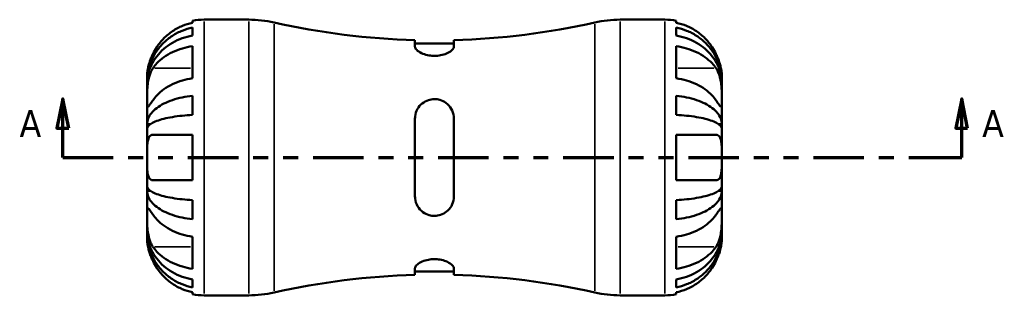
# Model space of a CAD drawing. Header units: inches. Extents: x 0.1 to 37.5, y -5 to 21.4.
# Tile 5 of 10: x 12.9 to 19.5, y 10.3 to 12.1. Entities that reach past the tile are written whole.
import ezdxf

# ---------------------------------------------------------------- set-up
doc = ezdxf.new("R2010")
doc.units = ezdxf.units.IN
doc.header["$MEASUREMENT"] = 0
doc.linetypes.add('DOUBLE_DASH_CHAIN', pattern=[1.2403, 0.6614, -0.0827, 0.1654, -0.0827, 0.1654, -0.0827])
for name, color, linetype, lineweight in [('Section Line (ANSI)', 7, 'DOUBLE_DASH_CHAIN', 70), ('Visible (ANSI)', 7, 'Continuous', 50), ('Visible Narrow (ANSI)', 7, 'Continuous', 35)]:
    doc.layers.add(name, color=color, linetype=linetype, lineweight=lineweight)
doc.styles.add('Label Text (ANSI)', font='tahoma.ttf')

# ---------------------------------------------------------------- blocks, each defined once
blk = doc.blocks.new('2dTransSection0')
at = {"layer": 'Section Line (ANSI)', "linetype": 'Continuous'}
for p, q in [((13.2071, 11.6047), (13.1678, 11.4078)), ((13.2071, 11.4078), (13.2071, 11.6047)), ((13.2465, 11.4078), (13.2071, 11.6047)), ((19.2296, 11.6047), (19.1902, 11.4078)), ((19.2296, 11.4078), (19.2296, 11.6047)), ((19.269, 11.4078), (19.2296, 11.6047)), ((13.1678, 11.4078), (13.2465, 11.4078)), ((13.2071, 11.211), (13.2071, 11.4078)), ((19.1902, 11.4078), (19.269, 11.4078)), ((19.2296, 11.211), (19.2296, 11.4078)), ((13.2071, 11.211), (13.5224, 11.211)), ((18.9144, 11.211), (19.2296, 11.211))]:
    blk.add_line(p, q, dxfattribs=at)
at = {"layer": 'Section Line (ANSI)', "linetype": 'DOUBLE_DASH_CHAIN', "ltscale": 0.511276}
blk.add_line((13.2071, 11.211), (19.2296, 11.211), dxfattribs=at)
at = {"layer": 'Section Line (ANSI)', "linetype": 'Continuous', "flags": 128}
for points in [[(13.2465, 11.4078), (13.2071, 11.6047), (13.1678, 11.4078), (13.2465, 11.4078)], [(19.269, 11.4078), (19.2296, 11.6047), (19.1902, 11.4078), (19.269, 11.4078)]]:
    blk.add_lwpolyline(points, dxfattribs=at)
at = {"layer": 'Section Line (ANSI)'}
for points in [[(13.2465, 11.4078), (13.2071, 11.6047), (13.1678, 11.4078), (13.2465, 11.4078)], [(19.269, 11.4078), (19.2296, 11.6047), (19.1902, 11.4078), (19.269, 11.4078)]]:
    blk.add_solid(points, dxfattribs=at)
at = {"layer": 'Section Line (ANSI)', "char_height": 0.18, "attachment_point": 7, "style": 'Label Text (ANSI)'}
for insert in [(12.9174, 11.3488), (19.3662, 11.3488)]:
    blk.add_mtext('A', dxfattribs=dict(at, insert=insert))

msp = doc.modelspace()

# ---------------------------------------------------------------- linework, layer by layer
at = {"layer": 'Visible (ANSI)'}
for p, q in [((14.0769, 12.1155), (14.0769, 12.1283)), ((14.0769, 12.0294), (14.0769, 12.0826)), ((14.1532, 12.136), (14.4529, 12.136)), ((16.941, 12.136), (17.2408, 12.136)), ((17.317, 12.1283), (17.317, 12.1155)), ((17.317, 12.0826), (17.317, 12.0294)), ((14.0769, 11.7428), (14.0769, 11.9584)), ((15.5665, 11.999), (15.5665, 11.9545)), ((15.8275, 11.977), (15.5665, 11.977)), ((15.8275, 11.9545), (15.8275, 11.999)), ((17.317, 11.9584), (17.317, 11.7428)), ((13.772, 11.7198), (13.772, 11.7548)), ((17.622, 11.7198), (17.622, 11.7548)), ((13.772, 11.7065), (13.772, 11.7198)), ((13.772, 11.7198), (13.7723, 11.7198)), ((13.772, 11.5955), (13.772, 11.7065)), ((17.622, 11.7198), (17.6217, 11.7198)), ((17.622, 11.7065), (17.622, 11.7198)), ((17.622, 11.5955), (17.622, 11.7065)), ((14.0769, 11.4967), (14.0769, 11.6253)), ((17.317, 11.6253), (17.317, 11.4967)), ((13.772, 11.435), (13.772, 11.5955)), ((17.622, 11.435), (17.622, 11.5955)), ((13.772, 11.4029), (13.772, 11.435)), ((13.772, 11.435), (13.794, 11.435)), ((15.5665, 11.472), (15.5665, 10.9499)), ((15.8275, 10.9499), (15.8275, 11.472)), ((17.622, 11.435), (17.5999, 11.435)), ((17.622, 11.4029), (17.622, 11.435)), ((13.772, 11.211), (13.772, 11.4029)), ((13.8115, 11.3635), (14.0769, 11.3635)), ((14.0769, 11.0585), (14.0769, 11.3635)), ((17.317, 11.3635), (17.317, 11.0585)), ((17.317, 11.3635), (17.5825, 11.3635)), ((17.622, 11.211), (17.622, 11.4029)), ((13.772, 11.0191), (13.772, 11.211)), ((17.622, 11.0191), (17.622, 11.211)), ((13.772, 10.9869), (13.772, 11.0191)), ((14.0769, 11.0585), (13.8115, 11.0585)), ((17.5825, 11.0585), (17.317, 11.0585)), ((17.622, 10.9869), (17.622, 11.0191)), ((13.772, 10.8264), (13.772, 10.9869)), ((13.772, 10.9869), (13.794, 10.9869)), ((17.622, 10.9869), (17.5999, 10.9869)), ((17.622, 10.8264), (17.622, 10.9869)), ((14.0769, 10.7967), (14.0769, 10.9252)), ((17.317, 10.9252), (17.317, 10.7967)), ((13.772, 10.7155), (13.772, 10.8264)), ((17.622, 10.7155), (17.622, 10.8264)), ((13.772, 10.7022), (13.772, 10.7155)), ((13.772, 10.6672), (13.772, 10.7022)), ((13.772, 10.7022), (13.7723, 10.7022)), ((17.622, 10.7022), (17.6217, 10.7022)), ((17.622, 10.7022), (17.622, 10.7155)), ((17.622, 10.6672), (17.622, 10.7022)), ((14.0769, 10.4636), (14.0769, 10.6792)), ((17.317, 10.6792), (17.317, 10.4636)), ((15.5665, 10.4675), (15.5665, 10.423)), ((15.8275, 10.4449), (15.5665, 10.4449)), ((15.8275, 10.423), (15.8275, 10.4675)), ((14.0769, 10.3393), (14.0769, 10.3926)), ((17.317, 10.3926), (17.317, 10.3393)), ((14.0769, 10.2937), (14.0769, 10.3064)), ((17.317, 10.3064), (17.317, 10.2937)), ((14.1532, 10.286), (14.4529, 10.286)), ((16.941, 10.286), (17.2408, 10.286))]:
    msp.add_line(p, q, dxfattribs=at)
for centre, radius, start, end in [((14.1532, 11.7548), 0.3812, 90, 101.53696), ((14.4529, 11.366), 0.77, 77.27226, 90), ((15.697, 16.8739), 4.8767, 257.27226, 268.46644), ((15.697, 16.8739), 4.8767, 271.53356, 282.72774), ((16.941, 11.366), 0.77, 90, 102.72774), ((17.2408, 11.7548), 0.3812, 78.46304, 90), ((15.697, 5.5481), 4.8767, 91.53356, 102.72774), ((15.697, 5.5481), 4.8767, 77.27226, 88.46644), ((14.1532, 10.6672), 0.3812, 258.46304, 270), ((14.4529, 11.056), 0.77, 270, 282.72774), ((16.941, 11.056), 0.77, 257.27226, 270), ((17.2408, 10.6672), 0.3812, 270, 281.53696)]:
    msp.add_arc(centre, radius, start, end, dxfattribs=at)
for points, knots in [([(13.772, 11.7198), (13.772, 11.7427), (13.7743, 11.7677), (13.7843, 11.8167), (13.792, 11.8407), (13.8101, 11.883), (13.8221, 11.9052), (13.8506, 11.9466), (13.8671, 11.9658), (13.9004, 11.998), (13.9202, 12.0141), (13.9629, 12.0417), (13.9857, 12.0533), (14.0286, 12.0705), (14.0525, 12.0778), (14.0769, 12.0826)], [4.327272, 4.327272, 4.327272, 4.327272, 4.507604, 4.507604, 4.687936, 4.687936, 4.867553, 4.867553, 5.04717, 5.04717, 5.226428, 5.226428, 5.405687, 5.405687, 5.580147, 5.580147, 5.580147, 5.580147]), ([(14.0769, 12.1155), (14.0528, 12.1105), (14.0292, 12.103), (13.9866, 12.0852), (13.9638, 12.0732), (13.9212, 12.0445), (13.9015, 12.0279), (13.8681, 11.9942), (13.8514, 11.9741), (13.8274, 11.9377), (13.8188, 11.9224), (13.8115, 11.9073)], [0.183706, 0.183706, 0.183706, 0.183706, 0.3561695, 0.3561695, 0.5355059, 0.5355059, 0.7148422, 0.7148422, 0.8966743, 0.8966743, 1.0190411, 1.0190411, 1.0190411, 1.0190411]), ([(17.5825, 11.9073), (17.5751, 11.9224), (17.5665, 11.9377), (17.5425, 11.9741), (17.5259, 11.9942), (17.4925, 12.0279), (17.4727, 12.0445), (17.4302, 12.0732), (17.4074, 12.0852), (17.3648, 12.103), (17.3412, 12.1105), (17.317, 12.1155)], [4.9848873, 4.9848873, 4.9848873, 4.9848873, 5.1072541, 5.1072541, 5.2890862, 5.2890862, 5.4684225, 5.4684225, 5.6477588, 5.6477588, 5.8202224, 5.8202224, 5.8202224, 5.8202224]), ([(17.317, 12.0826), (17.3415, 12.0778), (17.3654, 12.0705), (17.4082, 12.0533), (17.4311, 12.0417), (17.4737, 12.0141), (17.4935, 11.998), (17.5268, 11.9658), (17.5433, 11.9466), (17.5719, 11.9052), (17.5838, 11.883), (17.6019, 11.8407), (17.6096, 11.8167), (17.6196, 11.7677), (17.622, 11.7427), (17.622, 11.7198)], [0.183692, 0.183692, 0.183692, 0.183692, 0.358153, 0.358153, 0.537411, 0.537411, 0.71667, 0.71667, 0.896287, 0.896287, 1.075904, 1.075904, 1.256236, 1.256236, 1.436568, 1.436568, 1.436568, 1.436568]), ([(14.0769, 12.0294), (14.0524, 12.0251), (14.0285, 12.0186), (13.9856, 12.0032), (13.9627, 11.9929), (13.9201, 11.9683), (13.9002, 11.954), (13.867, 11.9252), (13.8505, 11.9081), (13.822, 11.8713), (13.81, 11.8516), (13.792, 11.814), (13.7843, 11.7927), (13.7743, 11.7491), (13.772, 11.7268), (13.772, 11.7065)], [0.183698, 0.183698, 0.183698, 0.183698, 0.358461, 0.358461, 0.537875, 0.537875, 0.717288, 0.717288, 0.896751, 0.896751, 1.076213, 1.076213, 1.256391, 1.256391, 1.436568, 1.436568, 1.436568, 1.436568]), ([(17.622, 11.7065), (17.622, 11.7269), (17.6196, 11.7491), (17.6096, 11.7927), (17.6019, 11.8141), (17.5838, 11.8517), (17.5719, 11.8714), (17.5433, 11.9083), (17.5268, 11.9254), (17.4935, 11.9541), (17.4737, 11.9684), (17.4311, 11.9929), (17.4082, 12.0033), (17.3654, 12.0186), (17.3415, 12.0251), (17.317, 12.0294)], [4.327272, 4.327272, 4.327272, 4.327272, 4.507604, 4.507604, 4.687936, 4.687936, 4.867553, 4.867553, 5.04717, 5.04717, 5.226428, 5.226428, 5.405687, 5.405687, 5.580147, 5.580147, 5.580147, 5.580147]), ([(13.8115, 11.8111), (13.8188, 11.8219), (13.8274, 11.8327), (13.8514, 11.8584), (13.8681, 11.8726), (13.9015, 11.8964), (13.9212, 11.9082), (13.9638, 11.9285), (13.9866, 11.937), (14.0292, 11.9496), (14.0528, 11.9549), (14.0769, 11.9584)], [4.9848873, 4.9848873, 4.9848873, 4.9848873, 5.1072541, 5.1072541, 5.2890862, 5.2890862, 5.4684225, 5.4684225, 5.6477588, 5.6477588, 5.8202224, 5.8202224, 5.8202224, 5.8202224]), ([(15.8275, 11.9545), (15.8275, 11.9528), (15.8272, 11.9511), (15.8248, 11.9427), (15.8192, 11.9353), (15.8022, 11.9214), (15.7914, 11.9148), (15.7663, 11.9039), (15.7525, 11.8995), (15.725, 11.8943), (15.7121, 11.8929), (15.686, 11.8927), (15.6731, 11.8938), (15.6459, 11.8984), (15.6322, 11.9024), (15.6054, 11.9132), (15.5932, 11.9203), (15.5752, 11.9348), (15.5694, 11.9422), (15.5667, 11.9509), (15.5665, 11.9527), (15.5665, 11.9545)], [-1.191866, -1.191866, -1.191866, -1.191866, -1.15399, -1.15399, -1.007048, -1.007048, -0.872126, -0.872126, -0.748544, -0.748544, -0.648068, -0.648068, -0.548736, -0.548736, -0.428689, -0.428689, -0.282188, -0.282188, -0.134661, -0.134661, -0.094016, -0.094016, -0.094016, -0.094016]), ([(17.317, 11.9584), (17.3412, 11.9549), (17.3648, 11.9496), (17.4074, 11.937), (17.4302, 11.9285), (17.4727, 11.9082), (17.4925, 11.8964), (17.5259, 11.8726), (17.5425, 11.8584), (17.5665, 11.8327), (17.5751, 11.8219), (17.5825, 11.8111)], [0.183706, 0.183706, 0.183706, 0.183706, 0.3561695, 0.3561695, 0.5355059, 0.5355059, 0.7148422, 0.7148422, 0.8966743, 0.8966743, 1.0190411, 1.0190411, 1.0190411, 1.0190411]), ([(13.8115, 11.9073), (13.8105, 11.9053), (13.8096, 11.9033), (13.8045, 11.8925), (13.8007, 11.8836), (13.7943, 11.8674), (13.7917, 11.8601), (13.7867, 11.8448), (13.7843, 11.8369), (13.7791, 11.817), (13.7769, 11.8058), (13.7734, 11.7835), (13.7726, 11.7735), (13.7719, 11.7588), (13.772, 11.7548), (13.772, 11.7548)], [-0.6289625, -0.6289625, -0.6289625, -0.6289625, -0.6119383, -0.6119383, -0.5368002, -0.5368002, -0.4752382, -0.4752382, -0.4051892, -0.4051892, -0.2934968, -0.2934968, -0.1534321, -0.1534321, 0, 0, 0, 0]), ([(17.622, 11.7548), (17.622, 11.7548), (17.622, 11.7559), (17.6219, 11.7605), (17.6218, 11.7642), (17.6211, 11.7773), (17.62, 11.789), (17.6157, 11.8128), (17.6133, 11.8233), (17.6081, 11.842), (17.6058, 11.8496), (17.6006, 11.8647), (17.5978, 11.872), (17.591, 11.8888), (17.5869, 11.8981), (17.5825, 11.9073)], [0, 0, 0, 0, 0.0809524, 0.0809524, 0.169088, 0.169088, 0.3183663, 0.3183663, 0.4183604, 0.4183604, 0.483627, 0.483627, 0.5447701, 0.5447701, 0.6215242, 0.6215242, 0.6215242, 0.6215242]), ([(13.772, 11.5955), (13.772, 11.6025), (13.772, 11.6102), (13.772, 11.6274), (13.7721, 11.6369), (13.7726, 11.6618), (13.7733, 11.6777), (13.7763, 11.7084), (13.7784, 11.7229), (13.7836, 11.7469), (13.7862, 11.7565), (13.7924, 11.7746), (13.7959, 11.7831), (13.8033, 11.7983), (13.8073, 11.805), (13.8115, 11.8111)], [0, 0, 0, 0, 0.075856, 0.075856, 0.1572067, 0.1572067, 0.2807434, 0.2807434, 0.3931722, 0.3931722, 0.4727271, 0.4727271, 0.5516675, 0.5516675, 0.6253219, 0.6253219, 0.6253219, 0.6253219]), ([(17.5825, 11.8111), (17.586, 11.806), (17.5893, 11.8004), (17.5965, 11.7866), (17.6002, 11.7781), (17.6066, 11.7602), (17.6093, 11.7509), (17.6146, 11.7283), (17.6168, 11.7148), (17.6205, 11.682), (17.6213, 11.663), (17.6221, 11.6266), (17.622, 11.6097), (17.622, 11.5955)], [-0.6249253, -0.6249253, -0.6249253, -0.6249253, -0.5633759, -0.5633759, -0.4829032, -0.4829032, -0.4050798, -0.4050798, -0.3001768, -0.3001768, -0.1533256, -0.1533256, 0, 0, 0, 0]), ([(14.0769, 11.7428), (14.0528, 11.7392), (14.0292, 11.7339), (13.9866, 11.7214), (13.9638, 11.7128), (13.9212, 11.6926), (13.9015, 11.6808), (13.8681, 11.657), (13.8514, 11.6427), (13.8274, 11.617), (13.8188, 11.6062), (13.8115, 11.5955)], [0.183706, 0.183706, 0.183706, 0.183706, 0.3561695, 0.3561695, 0.5355059, 0.5355059, 0.7148422, 0.7148422, 0.8966743, 0.8966743, 1.0190411, 1.0190411, 1.0190411, 1.0190411]), ([(17.5825, 11.5955), (17.5751, 11.6062), (17.5665, 11.617), (17.5425, 11.6427), (17.5259, 11.657), (17.4925, 11.6808), (17.4727, 11.6926), (17.4302, 11.7128), (17.4074, 11.7214), (17.3648, 11.7339), (17.3412, 11.7392), (17.317, 11.7428)], [4.9848873, 4.9848873, 4.9848873, 4.9848873, 5.1072541, 5.1072541, 5.2890862, 5.2890862, 5.4684225, 5.4684225, 5.6477588, 5.6477588, 5.8202224, 5.8202224, 5.8202224, 5.8202224]), ([(13.772, 11.435), (13.772, 11.4471), (13.7743, 11.4602), (13.7843, 11.4859), (13.792, 11.4984), (13.8101, 11.5206), (13.8221, 11.5322), (13.8506, 11.5539), (13.8671, 11.564), (13.9004, 11.5809), (13.9202, 11.5893), (13.9629, 11.6038), (13.9857, 11.6099), (14.0286, 11.6189), (14.0525, 11.6227), (14.0769, 11.6253)], [4.327274, 4.327274, 4.327274, 4.327274, 4.507606, 4.507606, 4.687938, 4.687938, 4.867555, 4.867555, 5.047172, 5.047172, 5.22643, 5.22643, 5.405689, 5.405689, 5.580149, 5.580149, 5.580149, 5.580149]), ([(17.317, 11.6253), (17.3415, 11.6227), (17.3654, 11.6189), (17.4082, 11.6099), (17.4311, 11.6038), (17.4737, 11.5893), (17.4935, 11.5809), (17.5268, 11.564), (17.5433, 11.5539), (17.5719, 11.5322), (17.5838, 11.5206), (17.6019, 11.4984), (17.6096, 11.4859), (17.6196, 11.4602), (17.622, 11.4471), (17.622, 11.435)], [0.183692, 0.183692, 0.183692, 0.183692, 0.358153, 0.358153, 0.537411, 0.537411, 0.71667, 0.71667, 0.896287, 0.896287, 1.075904, 1.075904, 1.256236, 1.256236, 1.436568, 1.436568, 1.436568, 1.436568]), ([(13.8115, 11.5955), (13.808, 11.5903), (13.8046, 11.5855), (13.7974, 11.5752), (13.7937, 11.57), (13.7874, 11.5615), (13.7847, 11.5581), (13.7794, 11.5523), (13.7772, 11.5507), (13.7734, 11.5511), (13.7726, 11.555), (13.7719, 11.57), (13.772, 11.5813), (13.772, 11.5955)], [-0.6249253, -0.6249253, -0.6249253, -0.6249253, -0.5633759, -0.5633759, -0.4829032, -0.4829032, -0.4050798, -0.4050798, -0.3001768, -0.3001768, -0.1533256, -0.1533256, 0, 0, 0, 0]), ([(15.5665, 11.472), (15.5665, 11.4767), (15.5667, 11.4813), (15.5691, 11.5039), (15.5748, 11.5212), (15.5917, 11.5509), (15.6026, 11.5637), (15.6277, 11.5836), (15.6415, 11.5912), (15.6689, 11.6001), (15.6818, 11.6023), (15.7079, 11.6027), (15.7208, 11.601), (15.748, 11.5931), (15.7617, 11.5863), (15.7886, 11.5667), (15.8007, 11.5532), (15.8187, 11.5223), (15.8245, 11.505), (15.8272, 11.482), (15.8275, 11.477), (15.8275, 11.472)], [-1.191866, -1.191866, -1.191866, -1.191866, -1.15399, -1.15399, -1.007048, -1.007048, -0.872126, -0.872126, -0.748544, -0.748544, -0.648068, -0.648068, -0.548736, -0.548736, -0.428689, -0.428689, -0.282188, -0.282188, -0.134661, -0.134661, -0.094016, -0.094016, -0.094016, -0.094016]), ([(17.622, 11.5955), (17.622, 11.5885), (17.622, 11.5821), (17.6219, 11.5707), (17.6219, 11.5657), (17.6213, 11.5557), (17.6206, 11.5521), (17.6177, 11.5502), (17.6156, 11.5514), (17.6103, 11.5569), (17.6077, 11.5601), (17.6016, 11.5682), (17.5981, 11.573), (17.5906, 11.5837), (17.5867, 11.5894), (17.5825, 11.5955)], [0, 0, 0, 0, 0.075856, 0.075856, 0.1572067, 0.1572067, 0.2807434, 0.2807434, 0.3931722, 0.3931722, 0.4727271, 0.4727271, 0.5516675, 0.5516675, 0.6253219, 0.6253219, 0.6253219, 0.6253219]), ([(14.0769, 11.4967), (14.0525, 11.4955), (14.0286, 11.4936), (13.9857, 11.4891), (13.9629, 11.4861), (13.9202, 11.479), (13.9004, 11.4749), (13.8671, 11.4665), (13.8506, 11.4615), (13.8221, 11.4508), (13.8101, 11.4451), (13.792, 11.4342), (13.7843, 11.428), (13.7743, 11.4153), (13.772, 11.4088), (13.772, 11.4029)], [0.183692, 0.183692, 0.183692, 0.183692, 0.358153, 0.358153, 0.537411, 0.537411, 0.71667, 0.71667, 0.896287, 0.896287, 1.075904, 1.075904, 1.256236, 1.256236, 1.436568, 1.436568, 1.436568, 1.436568]), ([(17.622, 11.4029), (17.622, 11.4088), (17.6196, 11.4153), (17.6096, 11.428), (17.6019, 11.4342), (17.5838, 11.4451), (17.5719, 11.4508), (17.5433, 11.4615), (17.5268, 11.4665), (17.4935, 11.4749), (17.4737, 11.479), (17.4311, 11.4861), (17.4082, 11.4891), (17.3654, 11.4936), (17.3415, 11.4955), (17.317, 11.4967)], [4.327272, 4.327272, 4.327272, 4.327272, 4.507604, 4.507604, 4.687936, 4.687936, 4.867553, 4.867553, 5.04717, 5.04717, 5.226428, 5.226428, 5.405687, 5.405687, 5.580147, 5.580147, 5.580147, 5.580147]), ([(13.772, 11.211), (13.772, 11.2284), (13.7719, 11.2456), (13.7723, 11.2775), (13.7728, 11.2921), (13.7753, 11.3175), (13.7773, 11.3282), (13.7824, 11.343), (13.785, 11.348), (13.7911, 11.3558), (13.7945, 11.3587), (13.8024, 11.3625), (13.8067, 11.3635), (13.8115, 11.3635)], [-2.6740408, -2.6740408, -2.6740408, -2.6740408, -2.541544, -2.541544, -2.4155278, -2.4155278, -2.2944617, -2.2944617, -2.2112589, -2.2112589, -2.130884, -2.130884, -2.0478189, -2.0478189, -2.0478189, -2.0478189]), ([(17.5825, 11.3635), (17.5857, 11.3635), (17.5888, 11.363), (17.596, 11.3607), (17.5999, 11.3584), (17.6065, 11.3516), (17.6092, 11.3474), (17.6146, 11.3354), (17.6168, 11.3271), (17.6205, 11.3035), (17.6213, 11.2874), (17.6221, 11.251), (17.622, 11.2311), (17.622, 11.211)], [-0.624435, -0.624435, -0.624435, -0.624435, -0.5678583, -0.5678583, -0.4840927, -0.4840927, -0.4047363, -0.4047363, -0.3003651, -0.3003651, -0.1533155, -0.1533155, 0, 0, 0, 0]), ([(13.8115, 11.0585), (13.8082, 11.0585), (13.8051, 11.0589), (13.7979, 11.0612), (13.7941, 11.0636), (13.7875, 11.0703), (13.7847, 11.0746), (13.7794, 11.0865), (13.7772, 11.0949), (13.7735, 11.1184), (13.7726, 11.1346), (13.7719, 11.1709), (13.772, 11.1909), (13.772, 11.211)], [-0.624435, -0.624435, -0.624435, -0.624435, -0.5678583, -0.5678583, -0.4840927, -0.4840927, -0.4047363, -0.4047363, -0.3003651, -0.3003651, -0.1533155, -0.1533155, 0, 0, 0, 0]), ([(17.622, 11.211), (17.622, 11.1936), (17.622, 11.1763), (17.6216, 11.1444), (17.6211, 11.1299), (17.6186, 11.1045), (17.6167, 11.0937), (17.6115, 11.079), (17.6089, 11.074), (17.6028, 11.0661), (17.5994, 11.0633), (17.5916, 11.0594), (17.5872, 11.0585), (17.5825, 11.0585)], [-2.6740408, -2.6740408, -2.6740408, -2.6740408, -2.541544, -2.541544, -2.4155278, -2.4155278, -2.2944617, -2.2944617, -2.2112589, -2.2112589, -2.130884, -2.130884, -2.0478189, -2.0478189, -2.0478189, -2.0478189]), ([(13.772, 11.0191), (13.772, 11.0131), (13.7743, 11.0067), (13.7843, 10.994), (13.792, 10.9878), (13.8101, 10.9768), (13.8221, 10.9711), (13.8506, 10.9604), (13.8671, 10.9554), (13.9004, 10.9471), (13.9202, 10.9429), (13.9629, 10.9358), (13.9857, 10.9328), (14.0286, 10.9284), (14.0525, 10.9265), (14.0769, 10.9252)], [4.327272, 4.327272, 4.327272, 4.327272, 4.507604, 4.507604, 4.687936, 4.687936, 4.867553, 4.867553, 5.04717, 5.04717, 5.226428, 5.226428, 5.405687, 5.405687, 5.580147, 5.580147, 5.580147, 5.580147]), ([(17.317, 10.9252), (17.3415, 10.9265), (17.3654, 10.9284), (17.4084, 10.9328), (17.4312, 10.9358), (17.4739, 10.943), (17.4937, 10.9471), (17.5269, 10.9555), (17.5435, 10.9604), (17.5719, 10.9712), (17.5839, 10.9769), (17.6019, 10.9878), (17.6096, 10.994), (17.6197, 11.0067), (17.622, 11.0131), (17.622, 11.0191)], [0.183698, 0.183698, 0.183698, 0.183698, 0.358461, 0.358461, 0.537875, 0.537875, 0.717288, 0.717288, 0.896751, 0.896751, 1.076213, 1.076213, 1.256391, 1.256391, 1.436568, 1.436568, 1.436568, 1.436568]), ([(14.0769, 10.7967), (14.0525, 10.7992), (14.0286, 10.803), (13.9857, 10.8121), (13.9629, 10.8182), (13.9202, 10.8326), (13.9004, 10.841), (13.8671, 10.8579), (13.8506, 10.868), (13.8221, 10.8897), (13.8101, 10.9013), (13.792, 10.9235), (13.7843, 10.9361), (13.7743, 10.9618), (13.772, 10.9749), (13.772, 10.9869)], [0.183692, 0.183692, 0.183692, 0.183692, 0.358153, 0.358153, 0.537411, 0.537411, 0.71667, 0.71667, 0.896287, 0.896287, 1.075904, 1.075904, 1.256236, 1.256236, 1.436568, 1.436568, 1.436568, 1.436568]), ([(15.8275, 10.9499), (15.8275, 10.9453), (15.8272, 10.9406), (15.8248, 10.918), (15.8192, 10.9008), (15.8022, 10.871), (15.7914, 10.8583), (15.7663, 10.8383), (15.7525, 10.8308), (15.725, 10.8218), (15.7121, 10.8197), (15.686, 10.8193), (15.6731, 10.821), (15.6459, 10.8288), (15.6322, 10.8357), (15.6054, 10.8552), (15.5932, 10.8688), (15.5752, 10.8997), (15.5694, 10.9169), (15.5667, 10.9399), (15.5665, 10.9449), (15.5665, 10.9499)], [-1.191866, -1.191866, -1.191866, -1.191866, -1.15399, -1.15399, -1.007048, -1.007048, -0.872126, -0.872126, -0.748544, -0.748544, -0.648068, -0.648068, -0.548736, -0.548736, -0.428689, -0.428689, -0.282188, -0.282188, -0.134661, -0.134661, -0.094016, -0.094016, -0.094016, -0.094016]), ([(17.622, 10.9869), (17.622, 10.9749), (17.6196, 10.9618), (17.6096, 10.9361), (17.6019, 10.9235), (17.5838, 10.9013), (17.5719, 10.8897), (17.5433, 10.868), (17.5268, 10.8579), (17.4935, 10.841), (17.4737, 10.8326), (17.4311, 10.8182), (17.4082, 10.8121), (17.3654, 10.803), (17.3415, 10.7992), (17.317, 10.7967)], [4.327272, 4.327272, 4.327272, 4.327272, 4.507604, 4.507604, 4.687936, 4.687936, 4.867553, 4.867553, 5.04717, 5.04717, 5.226428, 5.226428, 5.405687, 5.405687, 5.580147, 5.580147, 5.580147, 5.580147]), ([(13.8115, 10.6108), (13.808, 10.616), (13.8046, 10.6215), (13.7974, 10.6354), (13.7937, 10.6439), (13.7874, 10.6617), (13.7847, 10.671), (13.7794, 10.6937), (13.7772, 10.7072), (13.7734, 10.74), (13.7726, 10.759), (13.7719, 10.7953), (13.772, 10.8122), (13.772, 10.8264)], [-0.6249253, -0.6249253, -0.6249253, -0.6249253, -0.5633759, -0.5633759, -0.4829032, -0.4829032, -0.4050798, -0.4050798, -0.3001768, -0.3001768, -0.1533256, -0.1533256, 0, 0, 0, 0]), ([(13.772, 10.8264), (13.772, 10.8335), (13.772, 10.8398), (13.772, 10.8513), (13.7721, 10.8563), (13.7726, 10.8662), (13.7733, 10.8698), (13.7763, 10.8717), (13.7784, 10.8705), (13.7836, 10.8651), (13.7862, 10.8619), (13.7924, 10.8538), (13.7959, 10.8489), (13.8033, 10.8383), (13.8073, 10.8326), (13.8115, 10.8264)], [0, 0, 0, 0, 0.075856, 0.075856, 0.1572067, 0.1572067, 0.2807434, 0.2807434, 0.3931722, 0.3931722, 0.4727271, 0.4727271, 0.5516675, 0.5516675, 0.6253219, 0.6253219, 0.6253219, 0.6253219]), ([(13.8115, 10.8264), (13.8186, 10.816), (13.827, 10.8054), (13.8505, 10.7801), (13.867, 10.7658), (13.9002, 10.7419), (13.92, 10.73), (13.9627, 10.7095), (13.9856, 10.7009), (14.0286, 10.6882), (14.0525, 10.6828), (14.0769, 10.6792)], [4.9847226, 4.9847226, 4.9847226, 4.9847226, 5.1038236, 5.1038236, 5.284592, 5.284592, 5.4650259, 5.4650259, 5.6454599, 5.6454599, 5.8200306, 5.8200306, 5.8200306, 5.8200306]), ([(17.317, 10.6792), (17.3412, 10.6827), (17.3648, 10.688), (17.4074, 10.7006), (17.4302, 10.7091), (17.4727, 10.7294), (17.4925, 10.7411), (17.5259, 10.7649), (17.5425, 10.7792), (17.5665, 10.8049), (17.5751, 10.8157), (17.5825, 10.8264)], [0.183706, 0.183706, 0.183706, 0.183706, 0.3561695, 0.3561695, 0.5355059, 0.5355059, 0.7148422, 0.7148422, 0.8966743, 0.8966743, 1.0190411, 1.0190411, 1.0190411, 1.0190411]), ([(17.5825, 10.8264), (17.586, 10.8316), (17.5893, 10.8364), (17.5965, 10.8467), (17.6002, 10.8519), (17.6066, 10.8604), (17.6093, 10.8638), (17.6146, 10.8697), (17.6168, 10.8713), (17.6205, 10.8708), (17.6213, 10.8669), (17.6221, 10.8519), (17.622, 10.8407), (17.622, 10.8264)], [-0.6249253, -0.6249253, -0.6249253, -0.6249253, -0.5633759, -0.5633759, -0.4829032, -0.4829032, -0.4050798, -0.4050798, -0.3001768, -0.3001768, -0.1533256, -0.1533256, 0, 0, 0, 0]), ([(17.622, 10.8264), (17.622, 10.8194), (17.622, 10.8117), (17.6219, 10.7946), (17.6219, 10.7851), (17.6213, 10.7601), (17.6206, 10.7443), (17.6177, 10.7136), (17.6156, 10.699), (17.6103, 10.675), (17.6077, 10.6654), (17.6016, 10.6473), (17.5981, 10.6389), (17.5906, 10.6237), (17.5867, 10.6169), (17.5825, 10.6108)], [0, 0, 0, 0, 0.075856, 0.075856, 0.1572067, 0.1572067, 0.2807434, 0.2807434, 0.3931722, 0.3931722, 0.4727271, 0.4727271, 0.5516675, 0.5516675, 0.6253219, 0.6253219, 0.6253219, 0.6253219]), ([(13.772, 10.7155), (13.772, 10.6951), (13.7743, 10.6729), (13.7843, 10.6293), (13.792, 10.6079), (13.81, 10.5704), (13.822, 10.5506), (13.8505, 10.5138), (13.867, 10.4967), (13.9002, 10.468), (13.9201, 10.4537), (13.9627, 10.4291), (13.9856, 10.4187), (14.0285, 10.4034), (14.0524, 10.3969), (14.0769, 10.3926)], [4.327274, 4.327274, 4.327274, 4.327274, 4.507451, 4.507451, 4.687628, 4.687628, 4.867091, 4.867091, 5.046554, 5.046554, 5.225967, 5.225967, 5.40538, 5.40538, 5.580143, 5.580143, 5.580143, 5.580143]), ([(14.0769, 10.3393), (14.0525, 10.3442), (14.0286, 10.3515), (13.9857, 10.3687), (13.9629, 10.3803), (13.9202, 10.4079), (13.9004, 10.4239), (13.8671, 10.4562), (13.8506, 10.4754), (13.8221, 10.5168), (13.8101, 10.539), (13.792, 10.5812), (13.7843, 10.6052), (13.7743, 10.6542), (13.772, 10.6793), (13.772, 10.7022)], [0.183692, 0.183692, 0.183692, 0.183692, 0.358153, 0.358153, 0.537411, 0.537411, 0.71667, 0.71667, 0.896287, 0.896287, 1.075904, 1.075904, 1.256236, 1.256236, 1.436568, 1.436568, 1.436568, 1.436568]), ([(17.317, 10.3926), (17.3415, 10.3969), (17.3654, 10.4034), (17.4082, 10.4187), (17.4311, 10.429), (17.4737, 10.4536), (17.4935, 10.4678), (17.5268, 10.4965), (17.5433, 10.5137), (17.5719, 10.5505), (17.5838, 10.5702), (17.6019, 10.6079), (17.6096, 10.6292), (17.6196, 10.6728), (17.622, 10.6951), (17.622, 10.7155)], [0.183692, 0.183692, 0.183692, 0.183692, 0.358153, 0.358153, 0.537411, 0.537411, 0.71667, 0.71667, 0.896287, 0.896287, 1.075904, 1.075904, 1.256236, 1.256236, 1.436568, 1.436568, 1.436568, 1.436568]), ([(17.622, 10.7022), (17.622, 10.6793), (17.6196, 10.6542), (17.6096, 10.6052), (17.6019, 10.5812), (17.5838, 10.539), (17.5719, 10.5168), (17.5433, 10.4754), (17.5268, 10.4562), (17.4935, 10.4239), (17.4737, 10.4079), (17.4311, 10.3803), (17.4082, 10.3687), (17.3654, 10.3515), (17.3415, 10.3442), (17.317, 10.3393)], [4.327272, 4.327272, 4.327272, 4.327272, 4.507604, 4.507604, 4.687936, 4.687936, 4.867553, 4.867553, 5.04717, 5.04717, 5.226428, 5.226428, 5.405687, 5.405687, 5.580147, 5.580147, 5.580147, 5.580147]), ([(13.772, 10.6672), (13.772, 10.6672), (13.7719, 10.6642), (13.7723, 10.6529), (13.7728, 10.6449), (13.7753, 10.625), (13.7773, 10.6134), (13.7824, 10.5917), (13.785, 10.5824), (13.7911, 10.5634), (13.7945, 10.5539), (13.8024, 10.5344), (13.8067, 10.5245), (13.8115, 10.5147)], [-2.6740408, -2.6740408, -2.6740408, -2.6740408, -2.541544, -2.541544, -2.4155278, -2.4155278, -2.2944617, -2.2944617, -2.2112589, -2.2112589, -2.130884, -2.130884, -2.0478189, -2.0478189, -2.0478189, -2.0478189]), ([(17.5825, 10.5147), (17.5857, 10.5214), (17.5888, 10.5282), (17.596, 10.5451), (17.5999, 10.5551), (17.6065, 10.5744), (17.6092, 10.5836), (17.6146, 10.6038), (17.6168, 10.6145), (17.6205, 10.6374), (17.6213, 10.6481), (17.6221, 10.6632), (17.622, 10.6672), (17.622, 10.6672)], [-0.624435, -0.624435, -0.624435, -0.624435, -0.5678583, -0.5678583, -0.4840927, -0.4840927, -0.4047363, -0.4047363, -0.3003651, -0.3003651, -0.1533155, -0.1533155, 0, 0, 0, 0]), ([(14.0769, 10.4636), (14.0528, 10.4671), (14.0292, 10.4724), (13.9866, 10.4849), (13.9638, 10.4935), (13.9212, 10.5138), (13.9015, 10.5255), (13.8681, 10.5493), (13.8514, 10.5636), (13.8274, 10.5893), (13.8188, 10.6001), (13.8115, 10.6108)], [0.183706, 0.183706, 0.183706, 0.183706, 0.3561695, 0.3561695, 0.5355059, 0.5355059, 0.7148422, 0.7148422, 0.8966743, 0.8966743, 1.0190411, 1.0190411, 1.0190411, 1.0190411]), ([(17.5825, 10.6108), (17.5751, 10.6001), (17.5665, 10.5893), (17.5425, 10.5636), (17.5259, 10.5493), (17.4925, 10.5255), (17.4727, 10.5138), (17.4302, 10.4935), (17.4074, 10.4849), (17.3648, 10.4724), (17.3412, 10.4671), (17.317, 10.4636)], [4.9848873, 4.9848873, 4.9848873, 4.9848873, 5.1072541, 5.1072541, 5.2890862, 5.2890862, 5.4684225, 5.4684225, 5.6477588, 5.6477588, 5.8202224, 5.8202224, 5.8202224, 5.8202224]), ([(13.8115, 10.5147), (13.8186, 10.4999), (13.827, 10.485), (13.8505, 10.4491), (13.867, 10.429), (13.9002, 10.3952), (13.92, 10.3783), (13.9627, 10.3493), (13.9856, 10.3371), (14.0286, 10.3191), (14.0525, 10.3115), (14.0769, 10.3064)], [4.9847226, 4.9847226, 4.9847226, 4.9847226, 5.1038236, 5.1038236, 5.284592, 5.284592, 5.4650259, 5.4650259, 5.6454599, 5.6454599, 5.8200306, 5.8200306, 5.8200306, 5.8200306]), ([(15.5665, 10.4675), (15.5665, 10.4691), (15.5667, 10.4708), (15.5691, 10.4793), (15.5748, 10.4867), (15.5917, 10.5006), (15.6026, 10.5072), (15.6277, 10.518), (15.6415, 10.5224), (15.6689, 10.5277), (15.6818, 10.529), (15.7079, 10.5293), (15.7208, 10.5282), (15.748, 10.5235), (15.7617, 10.5195), (15.7886, 10.5088), (15.8007, 10.5017), (15.8187, 10.4871), (15.8245, 10.4797), (15.8272, 10.471), (15.8275, 10.4692), (15.8275, 10.4675)], [-1.191866, -1.191866, -1.191866, -1.191866, -1.15399, -1.15399, -1.007048, -1.007048, -0.872126, -0.872126, -0.748544, -0.748544, -0.648068, -0.648068, -0.548736, -0.548736, -0.428689, -0.428689, -0.282188, -0.282188, -0.134661, -0.134661, -0.094016, -0.094016, -0.094016, -0.094016]), ([(17.317, 10.3064), (17.3412, 10.3114), (17.3648, 10.3189), (17.4074, 10.3367), (17.4302, 10.3488), (17.4727, 10.3774), (17.4925, 10.3941), (17.5259, 10.4277), (17.5425, 10.4479), (17.5665, 10.4842), (17.5751, 10.4995), (17.5825, 10.5147)], [0.183706, 0.183706, 0.183706, 0.183706, 0.3561695, 0.3561695, 0.5355059, 0.5355059, 0.7148422, 0.7148422, 0.8966743, 0.8966743, 1.0190411, 1.0190411, 1.0190411, 1.0190411])]:
    msp.add_open_spline(points, degree=3, knots=knots, dxfattribs=at)
at = {"layer": 'Visible Narrow (ANSI)'}
for p, q in [((14.1532, 10.2974), (14.1532, 12.1246)), ((14.4529, 10.2974), (14.4529, 12.1246)), ((14.6225, 12.1059), (14.6225, 10.316)), ((16.7714, 10.316), (16.7714, 12.1059)), ((16.941, 12.1246), (16.941, 10.2974)), ((17.2408, 10.2974), (17.2408, 12.1246)), ((13.8247, 11.8111), (14.0637, 11.8111)), ((17.5692, 11.8111), (17.3303, 11.8111)), ((13.8247, 10.6108), (14.0637, 10.6108)), ((17.5692, 10.6108), (17.3303, 10.6108))]:
    msp.add_line(p, q, dxfattribs=at)

# ---------------------------------------------------------------- block references
at = {"layer": 'Section Line (ANSI)'}
msp.add_blockref('2dTransSection0', (0, 0), dxfattribs=at)

doc.saveas('drawing.dxf')
